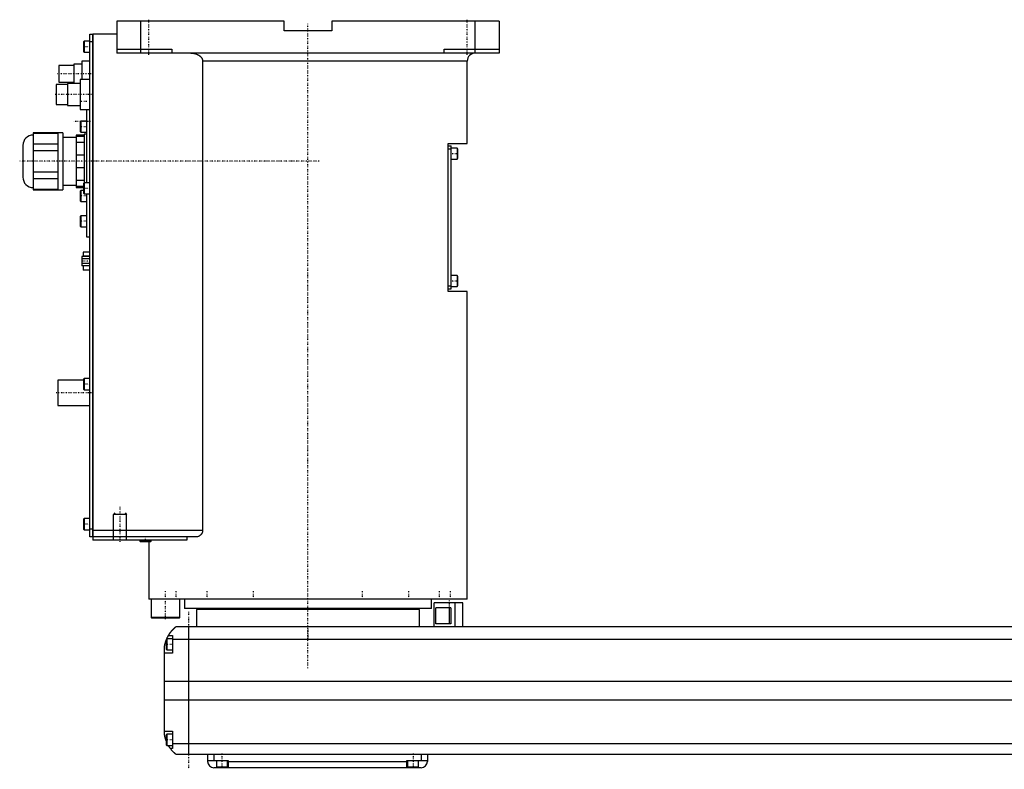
# Model space of a CAD drawing. Extents: x -181 to 1056, y -136 to 715.
# Tile 1 of 4: x -181 to 437, y -82 to 389. Entities that reach past the tile are written whole.
import ezdxf

# ---------------------------------------------------------------- set-up
doc = ezdxf.new("R2010")
doc.units = 0
doc.linetypes.add('CENTER', pattern=[1.5, 0.45, -0.5, 0.05, -0.5])
for name, color, linetype in [('AM_0', 7, 'CONTINUOUS'), ('AM_10', 7, 'CONTINUOUS'), ('AM_7', 7, 'CENTER')]:
    doc.layers.add(name, color=color, linetype=linetype)

msp = doc.modelspace()

# ---------------------------------------------------------------- linework, layer by layer
at = {"layer": 'AM_0', "color": 7, "linetype": 'CONTINUOUS'}
for p, q in [((-15, 388), (-120, 388)), ((-120, 388), (-120, 368)), ((-105, 368), (-105, 388)), ((-15, 382), (-15, 388)), ((15, 388), (15, 382)), ((120, 388), (15, 388)), ((105, 368), (105, 388)), ((120, 388), (120, 368)), ((-137, 64), (-137, 380)), ((-137, 380), (-135.05, 380)), ((-135.05, 64), (-135.05, 380)), ((-135, 379.95), (-135.05, 379.95)), ((-120, 380), (-135, 380)), ((-135, 380), (-135, 62)), ((15, 382), (-15, 382)), ((-140.6, 375.5), (-141, 375.1)), ((-141, 375.1), (-141, 368.9)), ((-137, 375.5), (-140.6, 375.5)), ((-140.6, 375.5), (-140.6, 368.5)), ((-135.05, 375), (-137, 375)), ((-135, 374.95), (-135.05, 374.95)), ((-141, 368.9), (-140.6, 368.5)), ((-140.6, 368.5), (-137, 368.5)), ((-120, 370.5), (-85.5, 370.5)), ((120, 368), (-120, 368)), ((-85.5, 370.5), (-85.5, 368)), ((85.5, 370.5), (120, 370.5)), ((85.5, 368), (85.5, 370.5)), ((-147, 360.25), (-156.5, 360.25)), ((-156.5, 360.25), (-156.5, 349.75)), ((-142, 361), (-147, 361)), ((-147, 361), (-147, 349)), ((-137, 363), (-142, 363)), ((-142, 363), (-142, 351.5)), ((-66.14, 363), (-66.14, 68)), ((100, 363), (-66.14, 363)), ((100, 311.3), (100, 363)), ((-151, 348.25), (-158, 348.25)), ((-158, 348.25), (-158, 335.75)), ((-156.5, 349.75), (-147, 349.75)), ((-143, 349), (-151, 349)), ((-151, 349), (-151, 335)), ((-137, 351.5), (-143, 351.5)), ((-143, 351.5), (-143, 332.5)), ((-158, 335.75), (-151, 335.75)), ((-151, 335), (-143, 335)), ((-143, 332.5), (-137, 332.5)), ((-139, 332.5), (-139, 286.5)), ((-142.6, 325.25), (-143, 324.85)), ((-143, 324.85), (-143, 318.65)), ((-139, 325.25), (-142.6, 325.25)), ((-142.6, 325.25), (-142.6, 318.25)), ((-157, 317.88), (-172.5, 317.88)), ((-172.5, 317.88), (-172.5, 282.12)), ((-172.5, 317.73), (-157, 317.73)), ((-154, 318), (-157, 318)), ((-157, 318), (-157, 282)), ((-154, 318), (-154, 282)), ((-140.5, 316.5), (-145.5, 316.5)), ((-145.5, 316.5), (-145.5, 283.5)), ((-145.5, 315.87), (-140.5, 315.87)), ((-143, 318.65), (-142.6, 318.25)), ((-142.6, 318.25), (-139, 318.25)), ((-139, 317), (-140.5, 317)), ((-140.5, 317), (-140.5, 286.48)), ((-179, 310), (-179, 290)), ((-157, 310.85), (-172.5, 310.85)), ((-145.5, 315), (-154, 315)), ((-140.5, 311.84), (-145.5, 311.84)), ((88, 218.3), (88, 311.3)), ((88, 311.3), (100, 311.3)), ((88, 309.8), (90, 309.8)), ((90, 219.8), (90, 309.8)), ((-172.5, 306.88), (-157, 306.88)), ((-145.5, 304.03), (-140.5, 304.03)), ((88, 307.8), (90, 307.8)), ((93.6, 308.3), (90, 308.3)), ((94, 307.9), (93.6, 308.3)), ((93.6, 308.3), (93.6, 301.3)), ((94, 307.9), (94, 301.7)), ((90, 301.3), (93.6, 301.3)), ((93.6, 301.3), (94, 301.7)), ((-157, 293.12), (-172.5, 293.12)), ((-140.5, 295.97), (-145.5, 295.97)), ((-172.5, 289.15), (-157, 289.15)), ((-154, 285), (-145.5, 285)), ((-145.5, 288.16), (-140.5, 288.16)), ((-140.6, 286.5), (-141, 286.1)), ((-141, 286.1), (-141, 279.9)), ((-137, 286.5), (-140.6, 286.5)), ((-140.6, 286.5), (-140.6, 279.5)), ((-157, 282.27), (-172.5, 282.27)), ((-172.5, 282.12), (-157, 282.12)), ((-157, 282), (-154, 282)), ((-141, 284.13), (-145.5, 284.13)), ((-145.5, 283.5), (-141, 283.5)), ((-142.6, 281.75), (-143, 281.35)), ((-143, 281.35), (-143, 275.15)), ((-141, 281.75), (-142.6, 281.75)), ((-142.6, 281.75), (-142.6, 274.75)), ((-141, 279.9), (-140.6, 279.5)), ((-140.6, 279.5), (-137, 279.5)), ((-139, 279.5), (-139, 252.5)), ((-143, 275.15), (-142.6, 274.75)), ((-142.6, 274.75), (-139, 274.75)), ((-142.6, 265.83), (-143, 265.43)), ((-143, 265.43), (-143, 259.23)), ((-139, 265.83), (-142.6, 265.83)), ((-142.6, 265.83), (-142.6, 258.83)), ((-143, 259.23), (-142.6, 258.83)), ((-142.6, 258.83), (-139, 258.83)), ((-139, 252.5), (-137, 252.5)), ((-137, 243), (-141.1, 243)), ((-141.1, 243), (-141.1, 240.19)), ((-137, 240.19), (-142, 240.19)), ((-142, 240.19), (-142, 234.41)), ((-137, 238.74), (-142, 238.74)), ((-137, 235.86), (-142, 235.86)), ((-137, 240.47), (-141.1, 240.47)), ((-137, 234.41), (-142, 234.41)), ((-141.1, 234.41), (-141.1, 231.6)), ((-137, 231.6), (-141.1, 231.6)), ((93.6, 228.3), (90, 228.3)), ((94, 227.9), (93.6, 228.3)), ((93.6, 228.3), (93.6, 221.3)), ((94, 227.9), (94, 221.7)), ((88, 221.8), (90, 221.8)), ((88, 219.8), (90, 219.8)), ((100, 218.3), (88, 218.3)), ((90, 221.3), (93.6, 221.3)), ((93.6, 221.3), (94, 221.7)), ((100, 25), (100, 218.3)), ((-141, 162.5), (-157, 162.5)), ((-157, 162.5), (-157, 146.5)), ((-140.6, 163.5), (-141, 163.1)), ((-141, 163.1), (-141, 156.9)), ((-137, 163.5), (-140.6, 163.5)), ((-140.6, 163.5), (-140.6, 156.5)), ((-141, 156.9), (-140.6, 156.5)), ((-140.6, 156.5), (-137, 156.5)), ((-157, 146.5), (-137, 146.5)), ((-140.6, 75.5), (-141, 75.1)), ((-141, 75.1), (-141, 68.9)), ((-137, 75.5), (-140.6, 75.5)), ((-140.6, 75.5), (-140.6, 68.5)), ((-141, 68.9), (-140.6, 68.5)), ((-140.6, 68.5), (-137, 68.5)), ((-137, 69), (-135.05, 69)), ((-135, 69.05), (-135.05, 69.05)), ((-135.05, 64), (-137, 64)), ((-135, 64.05), (-135.05, 64.05)), ((-66.14, 68), (-135, 68)), ((-70.42, 64), (-135, 64)), ((-75.99, 62), (-135, 62)), ((-105.5, 62), (-105.5, 61.4)), ((-98.5, 61.4), (-98.5, 62)), ((-75.99, 64), (-75.99, 62)), ((-105.5, 61.4), (-105.1, 61)), ((-98.5, 61.4), (-105.5, 61.4)), ((-98.9, 61), (-105.1, 61)), ((-100, 61), (-100, 25)), ((-98.9, 61), (-98.5, 61.4)), ((100, 25), (-100, 25)), ((-98.5, 25), (-98.5, 13.4)), ((-88.79, 25.01), (-88.79, 25)), ((-80.5, 13.4), (-80.5, 25)), ((-77.5, 25), (-77.5, 19)), ((-40.35, 25), (-40.35, 25)), ((77.5, 19), (77.5, 25)), ((88.79, 25), (88.79, 25.01)), ((77.5, 19), (-77.5, 19)), ((-55, 19), (-55, 18.5)), ((55, 18.5), (55, 19)), ((79.35, 7.5), (79.35, 22.5)), ((97.35, 22.5), (79.35, 22.5)), ((89.75, 19.5), (80.32, 19.5)), ((80.32, 9.5), (80.32, 19.5)), ((88.64, 19.5), (88.64, 9.5)), ((89.75, 19.5), (89.75, 9.5)), ((92.35, 7.5), (92.35, 22.5)), ((97.35, 7.5), (97.35, 22.5)), ((-98.5, 13.4), (-98.1, 13)), ((-80.5, 13.4), (-98.5, 13.4)), ((-80.9, 13), (-98.1, 13)), ((-80.9, 13), (-80.5, 13.4)), ((-70, 18.5), (-70, 7.5)), ((70, 18.5), (-70, 18.5)), ((70, 7.5), (70, 18.5)), ((667, 7.5), (-83, 7.5)), ((-75, 7.5), (-75, -72.5)), ((89.75, 9.5), (80.32, 9.5)), ((-88.6, 0), (-89, -0.4)), ((-85, 0), (-88.6, 0)), ((-88.6, 0), (-88.6, -7)), ((-87.65, 2), (-85, 2)), ((-85, 2), (-85, -9)), ((-90, -60.5), (-90, -4.5)), ((-89, -0.4), (-89, -6.6)), ((-85, -0.2), (669, -0.2)), ((-85, -9), (-90, -9)), ((-89, -6.6), (-88.6, -7)), ((-88.6, -7), (-85, -7)), ((-90, -26.54), (674, -26.54)), ((-90, -38.4), (674, -38.4)), ((-90, -58), (-85, -58)), ((-88.6, -60), (-89, -60.4)), ((-89, -60.4), (-89, -66.6)), ((-85, -60), (-88.6, -60)), ((-88.6, -60), (-88.6, -67)), ((-85, -58), (-85, -69)), ((-89, -66.6), (-88.6, -67)), ((-88.6, -67), (-85, -67)), ((-85, -65.78), (669, -65.78)), ((-85, -69), (-86.34, -69)), ((-83, -72.5), (667, -72.5)), ((-63, -72.5), (-63, -77)), ((-59, -72.5), (-59, -76.5)), ((71, -72.5), (71, -76.5)), ((75, -72.5), (75, -77)), ((-63, -76.5), (-50, -76.5)), ((-57.5, -76.5), (-57.5, -80.5)), ((-50.5, -80.5), (-50.5, -76.5)), ((-50, -76.5), (-50, -81)), ((-50, -77), (62, -77)), ((62, -76.5), (75, -76.5)), ((62, -81), (62, -76.5)), ((62.5, -76.5), (62.5, -80.5)), ((69.5, -80.5), (69.5, -76.5)), ((71, -81), (-59, -81)), ((-57.5, -80.5), (-50.5, -80.5)), ((-54, -81), (-54, -80.5)), ((62.5, -80.5), (69.5, -80.5)), ((66, -81), (66, -80.5))]:
    msp.add_line(p, q, dxfattribs=at)
for points in [[(-73.48, 368, 0), (-73.23, 368, 0), (-72.69, 367.97, 0), (-72.14, 367.91, 0), (-71.86, 367.87, 0), (-71.59, 367.82, 0), (-71.05, 367.7, 0), (-70.53, 367.56, 0), (-70.04, 367.4, 0), (-69.53, 367.19, 0), (-69.24, 367.05, 0), (-69.16, 367.01, 0), (-69.07, 366.97, 0), (-69.03, 366.95, 0), (-68.99, 366.93, 0), (-68.91, 366.88, 0), (-68.83, 366.84, 0), (-68.79, 366.81, 0), (-68.75, 366.79, 0), (-68.67, 366.74, 0), (-68.59, 366.7, 0), (-68.55, 366.67, 0), (-68.51, 366.65, 0), (-68.44, 366.6, 0), (-68.36, 366.55, 0), (-68.29, 366.5, 0), (-68.21, 366.45, 0), (-68.14, 366.4, 0), (-68.11, 366.37, 0), (-68.07, 366.35, 0), (-68, 366.29, 0), (-67.93, 366.24, 0), (-67.87, 366.19, 0), (-67.8, 366.13, 0), (-67.73, 366.08, 0), (-67.7, 366.05, 0), (-67.66, 366.02, 0), (-67.6, 365.96, 0), (-67.53, 365.89, 0), (-67.46, 365.83, 0), (-67.4, 365.77, 0), (-67.33, 365.7, 0), (-67.3, 365.67, 0), (-67.27, 365.63, 0), (-67.21, 365.56, 0), (-67.15, 365.49, 0), (-67.09, 365.42, 0), (-67.03, 365.35, 0), (-66.97, 365.28, 0), (-66.94, 365.24, 0), (-66.92, 365.21, 0), (-66.86, 365.13, 0), (-66.81, 365.06, 0), (-66.76, 364.98, 0), (-66.71, 364.91, 0), (-66.67, 364.83, 0), (-66.65, 364.79, 0), (-66.62, 364.76, 0), (-66.58, 364.68, 0), (-66.54, 364.6, 0), (-66.52, 364.57, 0), (-66.5, 364.53, 0), (-66.47, 364.45, 0), (-66.43, 364.37, 0), (-66.41, 364.32, 0), (-66.4, 364.28, 0), (-66.36, 364.2, 0), (-66.33, 364.11, 0), (-66.3, 364.02, 0), (-66.28, 363.94, 0), (-66.25, 363.85, 0), (-66.24, 363.8, 0), (-66.23, 363.76, 0), (-66.21, 363.67, 0), (-66.19, 363.58, 0), (-66.18, 363.49, 0), (-66.17, 363.4, 0), (-66.16, 363.31, 0), (-66.15, 363.26, 0), (-66.15, 363.22, 0), (-66.15, 363.13, 0), (-66.14, 363.04, 0), (-66.14, 363, 0)], [(-66.14, 68, 0), (-66.14, 67.97, 0), (-66.15, 67.9, 0), (-66.15, 67.83, 0), (-66.15, 67.79, 0), (-66.15, 67.76, 0), (-66.16, 67.69, 0), (-66.16, 67.62, 0), (-66.17, 67.55, 0), (-66.18, 67.48, 0), (-66.19, 67.41, 0), (-66.2, 67.38, 0), (-66.21, 67.34, 0), (-66.22, 67.27, 0), (-66.23, 67.21, 0), (-66.25, 67.14, 0), (-66.27, 67.07, 0), (-66.29, 67, 0), (-66.3, 66.97, 0), (-66.31, 66.94, 0), (-66.33, 66.87, 0), (-66.35, 66.81, 0), (-66.36, 66.77, 0), (-66.37, 66.74, 0), (-66.4, 66.68, 0), (-66.42, 66.61, 0), (-66.44, 66.58, 0), (-66.45, 66.55, 0), (-66.48, 66.49, 0), (-66.51, 66.43, 0), (-66.54, 66.37, 0), (-66.57, 66.31, 0), (-66.6, 66.25, 0), (-66.62, 66.22, 0), (-66.63, 66.19, 0), (-66.67, 66.13, 0), (-66.7, 66.07, 0), (-66.74, 66.02, 0), (-66.77, 65.96, 0), (-66.81, 65.91, 0), (-66.83, 65.88, 0), (-66.84, 65.86, 0), (-66.88, 65.8, 0), (-66.92, 65.75, 0), (-66.96, 65.7, 0), (-67, 65.65, 0), (-67.04, 65.6, 0), (-67.06, 65.58, 0), (-67.08, 65.56, 0), (-67.12, 65.51, 0), (-67.16, 65.47, 0), (-67.2, 65.42, 0), (-67.24, 65.38, 0), (-67.28, 65.34, 0), (-67.3, 65.32, 0), (-67.32, 65.3, 0), (-67.36, 65.25, 0), (-67.4, 65.21, 0), (-67.45, 65.17, 0), (-67.49, 65.14, 0), (-67.53, 65.1, 0), (-67.55, 65.08, 0), (-67.58, 65.06, 0), (-67.62, 65.02, 0), (-67.67, 64.99, 0), (-67.69, 64.97, 0), (-67.83, 64.86, 0), (-68.12, 64.67, 0), (-68.41, 64.5, 0), (-68.72, 64.36, 0), (-69.03, 64.24, 0), (-69.34, 64.14, 0), (-69.5, 64.1, 0), (-69.66, 64.07, 0), (-69.97, 64.02, 0), (-70.27, 64, 0), (-70.42, 64, 0)], [(-87.65, 2, 0), (-87.62, 2.05, 0), (-87.57, 2.14, 0), (-87.52, 2.23, 0), (-87.49, 2.27, 0), (-87.46, 2.32, 0), (-87.41, 2.41, 0), (-87.35, 2.5, 0), (-87.3, 2.59, 0), (-87.24, 2.68, 0), (-87.19, 2.76, 0), (-87.16, 2.81, 0), (-87.13, 2.85, 0), (-87.07, 2.94, 0), (-87.02, 3.03, 0), (-86.96, 3.11, 0), (-86.9, 3.2, 0), (-86.85, 3.28, 0), (-86.82, 3.33, 0), (-86.79, 3.37, 0), (-86.73, 3.45, 0), (-86.67, 3.53, 0), (-86.64, 3.58, 0), (-86.62, 3.62, 0), (-86.56, 3.7, 0), (-86.5, 3.78, 0), (-86.47, 3.82, 0), (-86.44, 3.86, 0), (-86.38, 3.94, 0), (-86.33, 4.01, 0), (-86.27, 4.09, 0), (-86.21, 4.17, 0), (-86.15, 4.24, 0), (-86.12, 4.28, 0), (-86.1, 4.32, 0), (-86.04, 4.39, 0), (-85.98, 4.46, 0), (-85.92, 4.54, 0), (-85.87, 4.61, 0), (-85.81, 4.68, 0), (-85.78, 4.71, 0), (-85.75, 4.75, 0), (-85.69, 4.82, 0), (-85.64, 4.89, 0), (-85.58, 4.95, 0), (-85.52, 5.02, 0), (-85.47, 5.08, 0), (-85.44, 5.12, 0), (-85.41, 5.15, 0), (-85.36, 5.21, 0), (-85.3, 5.28, 0), (-85.25, 5.34, 0), (-85.19, 5.4, 0), (-85.14, 5.46, 0), (-85.11, 5.49, 0), (-85.08, 5.52, 0), (-85.03, 5.58, 0), (-84.97, 5.64, 0), (-84.92, 5.7, 0), (-84.87, 5.75, 0), (-84.81, 5.81, 0), (-84.79, 5.84, 0), (-84.76, 5.87, 0), (-84.71, 5.92, 0), (-84.66, 5.98, 0), (-84.63, 6, 0), (-84.6, 6.03, 0), (-84.55, 6.08, 0), (-84.5, 6.13, 0), (-84.48, 6.16, 0), (-84.45, 6.18, 0), (-84.4, 6.23, 0), (-84.35, 6.28, 0), (-84.3, 6.33, 0), (-84.25, 6.38, 0), (-84.2, 6.43, 0), (-84.18, 6.45, 0), (-84.16, 6.47, 0), (-84.11, 6.52, 0), (-84.06, 6.56, 0), (-84.02, 6.61, 0), (-83.97, 6.65, 0), (-83.93, 6.69, 0), (-83.9, 6.71, 0), (-83.88, 6.73, 0), (-83.84, 6.77, 0), (-83.8, 6.81, 0), (-83.75, 6.85, 0), (-83.71, 6.88, 0), (-83.67, 6.92, 0), (-83.66, 6.94, 0), (-83.64, 6.95, 0), (-83.6, 6.99, 0), (-83.56, 7.02, 0), (-83.53, 7.05, 0), (-83.49, 7.08, 0), (-83.46, 7.11, 0), (-83.44, 7.13, 0), (-83.43, 7.14, 0), (-83.39, 7.17, 0), (-83.36, 7.19, 0), (-83.34, 7.22, 0), (-83.31, 7.24, 0), (-83.28, 7.27, 0), (-83.27, 7.28, 0), (-83.25, 7.29, 0), (-83.23, 7.31, 0), (-83.21, 7.33, 0), (-83.2, 7.34, 0), (-83.18, 7.35, 0), (-83.16, 7.36, 0), (-83.14, 7.38, 0), (-83.13, 7.39, 0), (-83.13, 7.4, 0), (-83.11, 7.41, 0), (-83.09, 7.42, 0), (-83.08, 7.44, 0), (-83.06, 7.45, 0), (-83.05, 7.46, 0), (-83.05, 7.46, 0), (-83.04, 7.47, 0), (-83.03, 7.47, 0), (-83.02, 7.48, 0), (-83.02, 7.49, 0), (-83.01, 7.49, 0), (-83.01, 7.49, 0), (-83.01, 7.5, 0), (-83, 7.5, 0), (-83, 7.5, 0), (-83, 7.5, 0), (-83, 7.5, 0)], [(-88.69, -0.09, 0), (-88.65, 0.01, 0), (-88.56, 0.21, 0), (-88.47, 0.4, 0), (-88.43, 0.49, 0), (-88.39, 0.58, 0), (-88.31, 0.76, 0), (-88.22, 0.92, 0), (-88.14, 1.08, 0), (-88.07, 1.23, 0), (-88, 1.36, 0), (-87.96, 1.43, 0), (-87.93, 1.49, 0), (-87.87, 1.6, 0), (-87.82, 1.7, 0), (-87.77, 1.79, 0), (-87.73, 1.86, 0), (-87.7, 1.91, 0), (-87.68, 1.94, 0), (-87.67, 1.96, 0), (-87.66, 1.98, 0), (-87.65, 2, 0), (-87.65, 2, 0)], [(-90, -4.5, 0), (-89.98, -4.39, 0), (-89.94, -4.18, 0), (-89.9, -3.97, 0), (-89.88, -3.87, 0), (-89.86, -3.77, 0), (-89.81, -3.56, 0), (-89.77, -3.36, 0), (-89.72, -3.15, 0), (-89.66, -2.95, 0), (-89.61, -2.74, 0), (-89.58, -2.64, 0), (-89.55, -2.54, 0), (-89.49, -2.33, 0), (-89.43, -2.13, 0), (-89.37, -1.92, 0), (-89.31, -1.72, 0), (-89.24, -1.52, 0), (-89.21, -1.43, 0), (-89.17, -1.33, 0), (-89.1, -1.14, 0), (-89.03, -0.95, 0), (-89, -0.86, 0)], [(-89, -64.14, 0), (-89.04, -64.04, 0), (-89.11, -63.84, 0), (-89.18, -63.64, 0), (-89.22, -63.54, 0), (-89.25, -63.44, 0), (-89.32, -63.24, 0), (-89.38, -63.03, 0), (-89.45, -62.82, 0), (-89.51, -62.61, 0), (-89.57, -62.41, 0), (-89.6, -62.3, 0), (-89.63, -62.2, 0), (-89.68, -61.99, 0), (-89.73, -61.78, 0), (-89.78, -61.57, 0), (-89.83, -61.37, 0), (-89.87, -61.17, 0), (-89.89, -61.07, 0), (-89.91, -60.97, 0), (-89.95, -60.78, 0), (-89.98, -60.59, 0), (-90, -60.5, 0)], [(-86.34, -69, 0), (-86.34, -69, 0), (-86.35, -68.98, 0), (-86.37, -68.96, 0), (-86.38, -68.94, 0), (-86.4, -68.92, 0), (-86.44, -68.86, 0), (-86.49, -68.79, 0), (-86.55, -68.71, 0), (-86.62, -68.61, 0), (-86.7, -68.5, 0), (-86.74, -68.44, 0), (-86.78, -68.38, 0), (-86.87, -68.25, 0), (-86.96, -68.11, 0), (-87.06, -67.96, 0), (-87.16, -67.8, 0), (-87.27, -67.64, 0), (-87.32, -67.55, 0), (-87.37, -67.47, 0), (-87.48, -67.29, 0), (-87.59, -67.1, 0), (-87.65, -67, 0)], [(-83, -72.5, 0), (-83, -72.5, 0), (-83.01, -72.49, 0), (-83.02, -72.49, 0), (-83.02, -72.48, 0), (-83.03, -72.48, 0), (-83.03, -72.48, 0), (-83.04, -72.47, 0), (-83.04, -72.46, 0), (-83.05, -72.46, 0), (-83.06, -72.45, 0), (-83.07, -72.44, 0), (-83.07, -72.44, 0), (-83.08, -72.43, 0), (-83.09, -72.43, 0), (-83.1, -72.42, 0), (-83.11, -72.41, 0), (-83.11, -72.41, 0), (-83.13, -72.39, 0), (-83.14, -72.38, 0), (-83.15, -72.38, 0), (-83.16, -72.37, 0), (-83.17, -72.36, 0), (-83.19, -72.34, 0), (-83.21, -72.33, 0), (-83.22, -72.31, 0), (-83.24, -72.3, 0), (-83.25, -72.29, 0), (-83.26, -72.28, 0), (-83.28, -72.26, 0), (-83.3, -72.25, 0), (-83.32, -72.23, 0), (-83.35, -72.21, 0), (-83.37, -72.19, 0), (-83.38, -72.18, 0), (-83.39, -72.17, 0), (-83.42, -72.15, 0), (-83.44, -72.13, 0), (-83.47, -72.1, 0), (-83.49, -72.08, 0), (-83.52, -72.06, 0), (-83.54, -72.04, 0), (-83.55, -72.03, 0), (-83.58, -72.01, 0), (-83.61, -71.98, 0), (-83.64, -71.95, 0), (-83.67, -71.93, 0), (-83.7, -71.9, 0), (-83.71, -71.89, 0), (-83.73, -71.87, 0), (-83.76, -71.84, 0), (-83.79, -71.81, 0), (-83.83, -71.78, 0), (-83.86, -71.75, 0), (-83.89, -71.72, 0), (-83.91, -71.7, 0), (-83.93, -71.69, 0), (-83.96, -71.65, 0), (-84, -71.62, 0), (-84.02, -71.6, 0), (-84.04, -71.59, 0), (-84.07, -71.55, 0), (-84.11, -71.52, 0), (-84.13, -71.5, 0), (-84.15, -71.48, 0), (-84.19, -71.44, 0), (-84.22, -71.41, 0), (-84.26, -71.37, 0), (-84.3, -71.33, 0), (-84.34, -71.29, 0), (-84.36, -71.27, 0), (-84.38, -71.25, 0), (-84.42, -71.21, 0), (-84.46, -71.17, 0), (-84.6, -71.03, 0), (-84.86, -70.77, 0), (-85.11, -70.49, 0), (-85.38, -70.19, 0), (-85.51, -70.03, 0), (-85.65, -69.87, 0), (-85.92, -69.54, 0), (-86.2, -69.18, 0), (-86.34, -69, 0)]]:
    msp.add_polyline3d(points, dxfattribs=at)
for centre, radius, start, end in [((105, 363), 5, 90, 180), ((-172.5, 310), 6.5, 90, 180), ((-172.5, 290), 6.5, 180, 270), ((-59, -77), 4, 180, 270), ((71, -77), 4, 270, 0)]:
    msp.add_arc(centre, radius, start, end, dxfattribs=at)
at = {"layer": 'AM_10', "color": 7, "linetype": 'CONTINUOUS'}
for p, q in [((-121.32, 79.17), (-122, 78)), ((-114, 78), (-122, 78)), ((-122, 62), (-122, 78)), ((-114.68, 79.17), (-114, 78)), ((-114, 62), (-114, 78))]:
    msp.add_line(p, q, dxfattribs=at)
at = {"layer": 'AM_7', "color": 4, "linetype": 'CENTER'}
for p, q in [((-100, 367), (-100, 389)), ((0, -18.4), (0, 386.4)), ((100, 367), (100, 389)), ((-136.8, 372), (-141.2, 372)), ((-136.03, 355), (-157.47, 355)), ((-135.95, 342), (-159.05, 342)), ((-138.8, 337.67), (-143.2, 337.67)), ((-136.5, 325), (-147.5, 325)), ((-138.8, 321.75), (-143.2, 321.75)), ((94.2, 304.8), (89.8, 304.8)), ((6.95, 300), (-181, 300)), ((-138.8, 278.25), (-143.2, 278.25)), ((-136.8, 283), (-141.2, 283)), ((-138.8, 262.33), (-143.2, 262.33)), ((-136.75, 237.3), (-142.25, 237.3)), ((94.2, 224.8), (89.8, 224.8)), ((-136.8, 160), (-141.2, 160)), ((-136, 154.5), (-158, 154.5)), ((-118, 61), (-118, 83)), ((-136.8, 72), (-141.2, 72)), ((-102, 60.85), (-102, 64.15)), ((-89.5, 12.4), (-89.5, 30.25)), ((-82.69, 24.75), (-82.69, 30.25)), ((-63.29, 24.75), (-63.29, 30.25)), ((-34.25, 24.75), (-34.25, 30.25)), ((34.25, 24.75), (34.25, 30.25)), ((63.29, 24.75), (63.29, 30.25)), ((82.69, 24.75), (82.69, 30.25)), ((89.5, 24.75), (89.5, 30.25)), ((88.6, 24.05), (88.6, 11.95)), ((-75, 17), (-75, -82)), ((0, 7.88), (0, -0.38)), ((-84.8, -3.5), (-89.2, -3.5)), ((-84.8, -63.5), (-89.2, -63.5)), ((-54, -72.1), (-54, -80.9)), ((66, -72.1), (66, -80.9))]:
    msp.add_line(p, q, dxfattribs=at)

doc.saveas('drawing.dxf')
